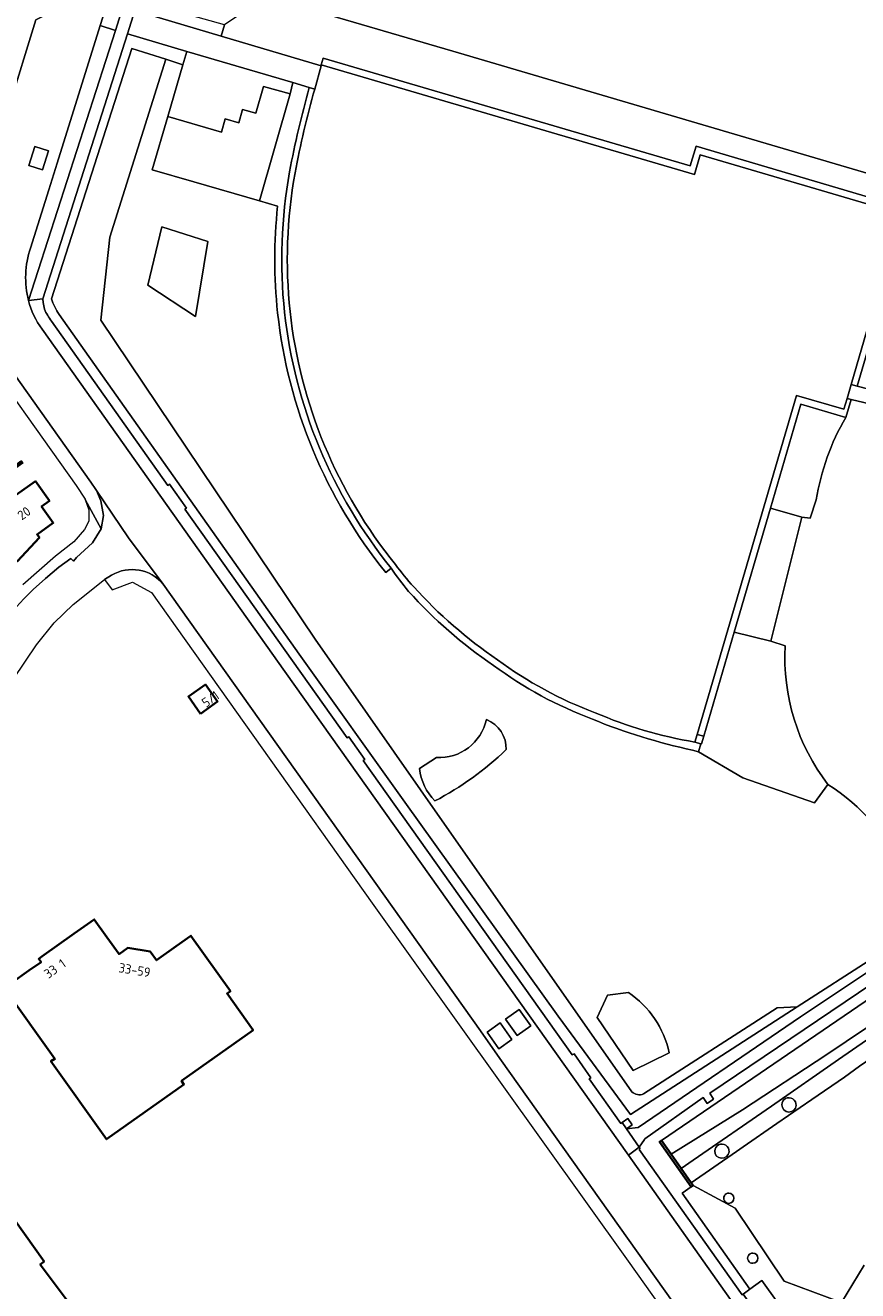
# Model space of a CAD drawing. Extents: x 150256 to 156914, y 461459 to 469481.
# Tile 154 of 256: x 155718 to 155837, y 461620 to 461801. Entities that reach past the tile are written whole.
import ezdxf
from ezdxf.enums import TextEntityAlignment as Align

# ---------------------------------------------------------------- set-up
doc = ezdxf.new("R2010")
doc.units = 0
doc.header["$LTSCALE"] = 0.75
for name, color, linetype, lineweight in [('B-RO-GK-KADEMUUR-GV', 251, 'CONTINUOUS', 35), ('B-RO-GR-BEPLANTING_CULTUUR_BODEMBEDEKKER-GV', 251, 'CONTINUOUS', 18), ('B-RO-GR-BEPLANTING_CULTUUR_BOSPLANTSOEN-GV', 251, 'CONTINUOUS', 18), ('B-RO-GR-BEPLANTING_CULTUUR_HEESTERS-GV', 251, 'CONTINUOUS', 18), ('B-RO-GR-BEPLANTING_CULTUUR_VASTE PLANTENVAK-GV', 251, 'CONTINUOUS', 18), ('B-RO-GR-BOS_GEMENGD-GV', 251, 'CONTINUOUS', 13), ('B-RO-GR-BOS_LOOF-GV', 251, 'CONTINUOUS', 13), ('B-RO-GR-GROENVOORZIENING-GV', 251, 'CONTINUOUS', 18), ('B-RO-GR-HAAG-GV', 251, 'CONTINUOUS', 13), ('B-RO-IE-TERREINAFSCHEIDING_KUNSTMATIG_HEKWERK-G', 251, 'IE-TERREINAFSCHEIDING-KUNSTMATIG', 18), ('B-RO-OG-BEBOUWING-GV', 6, 'CONTINUOUS', 35), ('B-RO-OG-BEBOUWING-T18', 1, 'CONTINUOUS', 18), ('B-RO-OG-TERREIN_CULTUURSCHEIDING-GV', 251, 'CONTINUOUS', 18), ('B-RO-OG-WATER_SLOOT-GV', 251, 'CONTINUOUS', 18), ('B-RO-VH-VERHARDING_ASFALT-GV', 251, 'CONTINUOUS', 18), ('B-RO-VH-VERHARDING_BEDRIJFSVLOERPLAAT-GV', 251, 'CONTINUOUS', 18), ('B-RO-VH-VERHARDING_BETONSTRAATSTEEN-GV', 251, 'CONTINUOUS', 18), ('B-RO-VH-VERHARDING_TEGEL-GV', 251, 'CONTINUOUS', 18)]:
    doc.layers.add(name, color=color, linetype=linetype, lineweight=lineweight)
doc.styles.add('NLCS-ISO-M200-T18', font='NLCS-ISO.ttf', dxfattribs={"height": 360})
doc.linetypes.add('IE-TERREINAFSCHEIDING-KUNSTMATIG', pattern='A,4,[82,NLCS.SHX,S=0.75,R=90,X=0,Y=0],4,-2', length=10)

msp = doc.modelspace()

# ---------------------------------------------------------------- linework, layer by layer
at = {"layer": 'B-RO-GK-KADEMUUR-GV'}
msp.add_lwpolyline([(155813.584, 461634.69), (155813.326, 461635.058), (155811.889, 461637.104), (155810.433, 461639.177), (155809.052, 461641.143), (155808.782, 461640.954), (155813.314, 461634.5)], close=True, dxfattribs=at)
at = {"layer": 'B-RO-GR-BEPLANTING_CULTUUR_BODEMBEDEKKER-GV'}
for points in [[(155804.788, 461648.15), (155774.395, 461691.552), (155759.259, 461713.212), (155728.461, 461759.031), (155729.737, 461770.952), (155737.797, 461796.54), (155732.897, 461798.109), (155721.368, 461762.107)], [(155722.462, 461759.876), (155756.969, 461711.034), (155772.135, 461689.773), (155794.179, 461659.029), (155804.597, 461644.865), (155828.556, 461660.367), (155825.692, 461660.222), (155806.478, 461647.839)]]:
    msp.add_lwpolyline(points, dxfattribs=at)
for points in [[(155721.368, 461762.107, 0.0671362), (155722.462, 461759.876)], [(155806.478, 461647.839, -0.3035077), (155804.788, 461648.15)], [(155822.194, 461623.483, -1.0278944), (155822.185, 461624.953)], [(155822.185, 461624.953, -0.9721059), (155822.194, 461623.483)]]:
    msp.add_lwpolyline(points, format="xyb", dxfattribs=at)
msp.add_lwpolyline([(155828.046, 461614.581), (155829.872, 461612.55), (155832.89, 461611.362), (155833.926, 461609.169), (155835.95, 461610.667), (155834.518, 461615.138), (155834.921, 461617.834), (155826.681, 461620.927), (155819.639, 461631.394), (155813.584, 461634.69), (155813.314, 461634.5), (155812.011, 461633.585), (155821.744, 461619.768), (155823.478, 461621.016)], close=True, dxfattribs=at)
at = {"layer": 'B-RO-GR-BEPLANTING_CULTUUR_BOSPLANTSOEN-GV'}
msp.add_lwpolyline([(155849.631, 461660.208), (155847.016, 461658.396), (155841.764, 461654.758), (155837.493, 461651.8), (155835.331, 461650.257), (155830.665, 461647.025), (155825.606, 461643.565), (155820.77, 461640.215), (155819.806, 461639.547), (155813.326, 461635.058), (155813.584, 461634.69), (155819.639, 461631.394), (155826.681, 461620.927), (155834.921, 461617.834), (155838.193, 461623.204)], dxfattribs=at)
for points in [[(155818.748, 461632.098, -1.0278944), (155818.739, 461633.568)], [(155818.739, 461633.568, -0.9721059), (155818.748, 461632.098)]]:
    msp.add_lwpolyline(points, format="xyb", dxfattribs=at)
at = {"layer": 'B-RO-GR-BEPLANTING_CULTUUR_HEESTERS-GV'}
msp.add_lwpolyline([(155742.076, 461759.564), (155743.827, 461770.364), (155737.218, 461772.462), (155735.219, 461764.05)], close=True, dxfattribs=at)
for points in [[(155835.539, 461745.073), (155829.07, 461746.981), (155824.702, 461732.017)], [(155824.702, 461732.017), (155829.203, 461730.742), (155830.397, 461730.599), (155831.271, 461733.202)], [(155826.825, 461712.233), (155824.78, 461712.918), (155819.501, 461714.204), (155815.129, 461699.228), (155814.808, 461698.128), (155814.715, 461698.156)], [(155814.715, 461698.156), (155814.381, 461697.003), (155820.745, 461693.274), (155831.058, 461689.663), (155832.97, 461692.304)], [(155776.686, 461696.175), (155774.263, 461694.599)], [(155804.306, 461662.416), (155801.296, 461662.005), (155799.811, 461658.802), (155804.977, 461651.208), (155810.165, 461653.758)]]:
    msp.add_lwpolyline(points, dxfattribs=at)
for points in [[(155831.271, 461733.202, -0.0912953), (155835.539, 461745.073)], [(155832.97, 461692.304, -0.1793963), (155826.825, 461712.233)], [(155783.874, 461701.632, -0.368459), (155776.686, 461696.175)], [(155786.734, 461697.313, 0.3149326), (155783.874, 461701.632)], [(155776.493, 461689.933, 0.0673653), (155786.734, 461697.313)], [(155774.263, 461694.599, 0.1676172), (155776.493, 461689.933)], [(155810.165, 461653.758, 0.1915787), (155804.306, 461662.416)]]:
    msp.add_lwpolyline(points, format="xyb", dxfattribs=at)
at = {"layer": 'B-RO-GR-BEPLANTING_CULTUUR_VASTE PLANTENVAK-GV'}
for points in [[(155818.739, 461633.568, 1.0278944), (155818.748, 461632.098)], [(155818.748, 461632.098, 0.9721059), (155818.739, 461633.568)], [(155822.185, 461624.953, 1.0278944), (155822.194, 461623.483)], [(155822.194, 461623.483, 0.9721059), (155822.185, 461624.953)]]:
    msp.add_lwpolyline(points, format="xyb", dxfattribs=at)
at = {"layer": 'B-RO-GR-BOS_GEMENGD-GV'}
for points in [[(155828.395, 461646.175, 1.0457738), (155826.341, 461646.251)], [(155826.341, 461646.251, 0.9561711), (155828.395, 461646.175)], [(155818.756, 461639.514, 1.0321563), (155816.703, 461639.629)], [(155816.703, 461639.629, 0.969786), (155818.756, 461639.514)]]:
    msp.add_lwpolyline(points, format="xyb", dxfattribs=at)
at = {"layer": 'B-RO-GR-BOS_LOOF-GV'}
for points in [[(155753.876, 461775.431), (155751.286, 461776.184), (155741.849, 461778.928), (155735.863, 461780.668), (155738.087, 461788.321), (155740.273, 461795.747), (155737.797, 461796.54), (155729.737, 461770.952), (155728.461, 461759.031), (155759.259, 461713.212), (155774.395, 461691.552), (155804.788, 461648.15)], [(155770.183, 461723.405), (155769.404, 461722.778)], [(155832.97, 461692.304), (155831.058, 461689.663), (155820.745, 461693.274), (155814.381, 461697.003), (155813.517, 461697.253)], [(155774.263, 461694.599), (155776.686, 461696.175)], [(155806.478, 461647.839), (155825.692, 461660.222), (155828.556, 461660.367), (155839.417, 461667.339)], [(155810.165, 461653.758), (155804.977, 461651.208), (155799.811, 461658.802), (155801.296, 461662.005), (155804.306, 461662.416)]]:
    msp.add_lwpolyline(points, dxfattribs=at)
for points in [[(155753.876, 461760.085, -0.0531735), (155753.876, 461775.431)], [(155758.963, 461740.318, -0.0714995), (155753.876, 461760.085)], [(155769.404, 461722.778, -0.0702131), (155758.963, 461740.318)], [(155772.697, 461720.059, -0.0238937), (155770.183, 461723.405)], [(155784.902, 461709.42, -0.0610239), (155772.697, 461720.059)], [(155799.122, 461701.698, -0.069188), (155784.902, 461709.42)], [(155776.686, 461696.175, 0.368459), (155783.874, 461701.632)], [(155783.874, 461701.632, -0.3149326), (155786.734, 461697.313)], [(155813.517, 461697.253, -0.0459362), (155799.122, 461701.698)], [(155786.734, 461697.313, -0.0673653), (155776.493, 461689.933)], [(155776.493, 461689.933, -0.1676172), (155774.263, 461694.599)], [(155843.97, 461679.667, 0.1476899), (155832.97, 461692.304)], [(155804.306, 461662.416, -0.1915787), (155810.165, 461653.758)], [(155804.788, 461648.15, 0.3035077), (155806.478, 461647.839)]]:
    msp.add_lwpolyline(points, format="xyb", dxfattribs=at)
msp.add_lwpolyline([(155742.076, 461759.564), (155735.219, 461764.05), (155737.218, 461772.462), (155743.827, 461770.364)], close=True, dxfattribs=at)
at = {"layer": 'B-RO-GR-GROENVOORZIENING-GV'}
for points in [[(155837.194, 461749.572), (155844.625, 461774.988), (155814.028, 461784.046), (155813.188, 461781.209), (155760.432, 461796.7), (155760.15, 461795.741), (155813.801, 461779.987), (155814.623, 461782.784), (155843.471, 461774.312), (155836.303, 461749.801)], [(155835.539, 461745.073), (155836.304, 461747.657), (155835.719, 461747.798), (155835.264, 461746.239), (155828.456, 461748.236), (155814.17, 461699.509), (155815.129, 461699.228), (155819.501, 461714.204), (155824.702, 461732.017), (155829.07, 461746.981)]]:
    msp.add_lwpolyline(points, close=True, dxfattribs=at)
for points in [[(155758.426, 461792.49, 0.0216598), (155755.587, 461780.353)], [(155756.374, 461780.208, -0.0229826), (155759.209, 461792.259)], [(155755.587, 461780.353, 0.0708797), (155754.87, 461760.192)], [(155755.666, 461760.278, -0.0709479), (155756.374, 461780.208)], [(155754.87, 461760.192, 0.071483), (155759.885, 461740.703)], [(155760.623, 461741.011, -0.0714534), (155755.666, 461760.278)], [(155759.885, 461740.703, 0.070163), (155770.183, 461723.405)], [(155770.807, 461723.906, -0.0701689), (155760.623, 461741.011)], [(155773.437, 461720.732, -0.0254697), (155770.807, 461723.906)], [(155770.183, 461723.405, 0.0238937), (155772.697, 461720.059)], [(155785.48, 461710.237, -0.0611453), (155773.437, 461720.732)], [(155772.697, 461720.059, 0.0610239), (155784.902, 461709.42)], [(155784.902, 461709.42, 0.069188), (155799.122, 461701.698)], [(155799.495, 461702.626, -0.0694436), (155785.48, 461710.237)], [(155813.85, 461698.406, -0.0602976), (155799.495, 461702.626)], [(155799.122, 461701.698, 0.0459362), (155813.517, 461697.253)]]:
    msp.add_lwpolyline(points, format="xyb", dxfattribs=at)
for points in [[(155759.209, 461792.259), (155758.426, 461792.49)], [(155813.517, 461697.253), (155814.381, 461697.003), (155814.715, 461698.156), (155813.85, 461698.406)]]:
    msp.add_lwpolyline(points, dxfattribs=at)
at = {"layer": 'B-RO-GR-HAAG-GV'}
for points in [[(155837.194, 461749.572), (155844.625, 461774.988), (155814.028, 461784.046), (155813.188, 461781.209), (155760.432, 461796.7), (155760.15, 461795.741), (155813.801, 461779.987), (155814.623, 461782.784), (155843.471, 461774.312), (155836.303, 461749.801)], [(155815.129, 461699.228), (155819.501, 461714.204), (155824.702, 461732.017), (155829.07, 461746.981), (155835.539, 461745.073), (155836.304, 461747.657), (155835.719, 461747.798), (155835.264, 461746.239), (155828.456, 461748.236), (155814.17, 461699.509)]]:
    msp.add_lwpolyline(points, close=True, dxfattribs=at)
for points in [[(155758.426, 461792.49, 0.0216598), (155755.587, 461780.353)], [(155756.374, 461780.208, -0.0229826), (155759.209, 461792.259)], [(155755.587, 461780.353, 0.0708797), (155754.87, 461760.192)], [(155755.666, 461760.278, -0.0709479), (155756.374, 461780.208)], [(155754.87, 461760.192, 0.071483), (155759.885, 461740.703)], [(155760.623, 461741.011, -0.0714534), (155755.666, 461760.278)], [(155759.885, 461740.703, 0.070163), (155770.183, 461723.405)], [(155770.807, 461723.906, -0.0701689), (155760.623, 461741.011)], [(155773.437, 461720.732, -0.0254697), (155770.807, 461723.906)], [(155770.183, 461723.405, 0.0238937), (155772.697, 461720.059)], [(155785.48, 461710.237, -0.0611453), (155773.437, 461720.732)], [(155772.697, 461720.059, 0.0610239), (155784.902, 461709.42)], [(155784.902, 461709.42, 0.069188), (155799.122, 461701.698)], [(155799.495, 461702.626, -0.0694436), (155785.48, 461710.237)], [(155813.85, 461698.406, -0.0602976), (155799.495, 461702.626)], [(155799.122, 461701.698, 0.0459362), (155813.517, 461697.253)]]:
    msp.add_lwpolyline(points, format="xyb", dxfattribs=at)
for points in [[(155759.209, 461792.259), (155758.426, 461792.49)], [(155813.517, 461697.253), (155814.381, 461697.003), (155814.715, 461698.156), (155813.85, 461698.406)]]:
    msp.add_lwpolyline(points, dxfattribs=at)
at = {"layer": 'B-RO-IE-TERREINAFSCHEIDING_KUNSTMATIG_HEKWERK-G'}
for points in [[(155760.15, 461795.741), (155813.801, 461779.987), (155814.623, 461782.784), (155843.471, 461774.312), (155836.303, 461749.801)], [(155836.303, 461749.801), (155835.719, 461747.798)], [(155835.719, 461747.798), (155835.264, 461746.239), (155828.456, 461748.236), (155814.17, 461699.509)], [(155814.17, 461699.509), (155813.85, 461698.406)]]:
    msp.add_lwpolyline(points, dxfattribs=at)
for points in [[(155759.209, 461792.259, 0.0229826), (155756.374, 461780.208)], [(155756.374, 461780.208, 0.0709479), (155755.666, 461760.278)], [(155755.666, 461760.278, 0.0714534), (155760.623, 461741.011)], [(155760.623, 461741.011, 0.0701689), (155770.807, 461723.906)], [(155770.807, 461723.906, 0.0254697), (155773.437, 461720.732)], [(155773.437, 461720.732, 0.0611453), (155785.48, 461710.237)], [(155785.48, 461710.237, 0.0694436), (155799.495, 461702.626)], [(155799.495, 461702.626, 0.0602976), (155813.85, 461698.406)]]:
    msp.add_lwpolyline(points, format="xyb", dxfattribs=at)
at = {"layer": 'B-RO-OG-BEBOUWING-GV'}
for points in [[(155715.905, 461737.971), (155709.855, 461733.645), (155710.683, 461732.406), (155708.689, 461731.019), (155711.883, 461726.603), (155713.894, 461727.888), (155716.432, 461724.366), (155719.643, 461727.8), (155719.294, 461728.227), (155721.636, 461729.897), (155719.955, 461732.255), (155721.081, 461733.058), (155719.057, 461735.897), (155712.174, 461731.047), (155710.328, 461733.666), (155717.211, 461738.517), (155717.029, 461738.774)], [(155742.775, 461702.474), (155745.235, 461704.225), (155744.655, 461705.04), (155744.075, 461705.855), (155743.495, 461706.669), (155741.051, 461704.929)], [(155720, 461667.562), (155719.547, 461667.239), (155719.879, 461666.772), (155718.134, 461665.551), (155715.566, 461663.755), (155714.588, 461663.071), (155721.858, 461652.862), (155721.283, 461652.52), (155729.276, 461641.323), (155740.403, 461649.172), (155740.073, 461649.703), (155750.342, 461657.017), (155746.605, 461662.244), (155747.1, 461662.596), (155741.419, 461670.575), (155739.297, 461669.064), (155736.451, 461667.037), (155735.558, 461668.292), (155732.332, 461668.818), (155731.076, 461667.924), (155729.348, 461670.35), (155727.521, 461672.917), (155724.645, 461670.869)], [(155700.783, 461634.034), (155698.121, 461632.147), (155693.226, 461628.677), (155692.818, 461628.387), (155693.154, 461627.914), (155687.809, 461624.113), (155695.246, 461614.066), (155694.549, 461613.569), (155702.501, 461602.416), (155713.622, 461610.376), (155713.264, 461610.804), (155723.614, 461618.142), (155719.754, 461623.334), (155720.319, 461623.734), (155714.675, 461631.694), (155712.93, 461630.457), (155709.699, 461628.167), (155708.809, 461629.424), (155705.586, 461629.925), (155704.328, 461629.033)]]:
    msp.add_lwpolyline(points, close=True, dxfattribs=at)
at = {"layer": 'B-RO-OG-TERREIN_CULTUURSCHEIDING-GV'}
for points in [[(155783.792, 461873.512), (155790.331, 461869.015), (155790.254, 461865.381), (155760.725, 461874.446), (155758.761, 461868.844), (155757.758, 461865.676), (155756.633, 461860.057), (155741.163, 461805.869), (155749.312, 461803.542), (155746.246, 461801.468), (155745.769, 461799.857)], [(155751.362, 461861.108), (155733.37, 461803.53), (155745.769, 461799.857), (155746.246, 461801.468), (155740.384, 461803.14)], [(155718.083, 461761.859), (155730.568, 461800.691), (155728.386, 461801.374)], [(155728.386, 461801.374), (155722.177, 461781.585), (155720.979, 461777.767), (155718.351, 461769.393)], [(155740.837, 461797.665), (155732.299, 461800.178), (155720.11, 461762.113), (155720.157, 461761.601), (155720.355, 461760.609)], [(155745.769, 461799.857), (155760.112, 461795.608), (155760.15, 461795.741), (155760.432, 461796.7), (155813.188, 461781.209), (155814.028, 461784.046), (155844.625, 461774.988), (155837.194, 461749.572), (155840.355, 461748.758)], [(155721.368, 461762.107), (155732.897, 461798.109), (155737.797, 461796.54), (155740.273, 461795.747), (155740.837, 461797.665)], [(155758.426, 461792.49), (155756.079, 461793.18), (155755.657, 461791.562), (155751.286, 461776.184), (155753.876, 461775.431)], [(155721.355, 461758.894), (155738.102, 461735.297), (155738.347, 461735.47), (155740.778, 461732.027), (155740.533, 461731.854), (155763.862, 461698.993), (155764.104, 461699.164), (155766.411, 461695.908), (155766.174, 461695.746), (155796.222, 461653.436), (155796.475, 461653.584), (155798.903, 461650.157), (155798.66, 461649.98), (155803.22, 461643.597), (155803.384, 461643.711), (155804.205, 461644.281), (155804.827, 461643.396), (155804.009, 461642.815), (155805.717, 461643.015), (155829.028, 461658.902), (155840.099, 461666.291)], [(155839.417, 461667.339), (155828.556, 461660.367), (155804.597, 461644.865), (155794.179, 461659.029), (155772.135, 461689.773), (155756.969, 461711.034), (155722.462, 461759.876)], [(155836.304, 461747.657), (155835.539, 461745.073)], [(155839.756, 461746.826), (155836.304, 461747.657)], [(155831.271, 461733.202), (155830.397, 461730.599), (155829.203, 461730.742), (155824.78, 461712.918), (155826.825, 461712.233)], [(155769.404, 461722.778), (155770.183, 461723.405)], [(155841.21, 461664.97), (155815.977, 461647.926), (155816.542, 461647.088), (155815.626, 461646.477), (155815.062, 461647.327), (155806.647, 461641.372), (155806.589, 461641.281), (155805.862, 461640.16), (155805.994, 461639.971), (155805.83, 461639.856), (155820.64, 461618.974), (155820.77, 461619.068), (155821.744, 461619.768)], [(155821.744, 461619.768), (155812.011, 461633.585), (155813.314, 461634.5), (155808.782, 461640.954), (155809.052, 461641.143), (155844.351, 461665.222)], [(155838.193, 461623.204), (155834.921, 461617.834), (155836.966, 461610.644), (155841.262, 461614.703), (155841.774, 461618.588), (155843.136, 461621.941), (155848.347, 461633.605), (155853.371, 461643.157)]]:
    msp.add_lwpolyline(points, dxfattribs=at)
for points in [[(155858.749, 461839.686), (155859.09, 461840.843), (155856.434, 461841.624), (155763.159, 461869.081), (155745.087, 461807.686), (155779.034, 461797.693), (155841.017, 461779.447)], [(155856.434, 461841.624), (155859.09, 461840.843), (155858.749, 461839.686), (155841.017, 461779.447), (155779.034, 461797.693), (155745.087, 461807.686), (155763.159, 461869.081)], [(155819.501, 461714.204), (155824.78, 461712.918), (155829.203, 461730.742), (155824.702, 461732.017)]]:
    msp.add_lwpolyline(points, close=True, dxfattribs=at)
for points in [[(155755.587, 461780.353, -0.0216598), (155758.426, 461792.49)], [(155754.87, 461760.192, -0.0708797), (155755.587, 461780.353)], [(155753.876, 461775.431, 0.0531735), (155753.876, 461760.085)], [(155718.351, 461769.393, 0.1460089), (155718.083, 461761.859)], [(155722.462, 461759.876, -0.0671362), (155721.368, 461762.107)], [(155720.355, 461760.609, 0.0363669), (155721.355, 461758.894)], [(155759.885, 461740.703, -0.071483), (155754.87, 461760.192)], [(155753.876, 461760.085, 0.0714995), (155758.963, 461740.318)], [(155835.539, 461745.073, 0.0912953), (155831.271, 461733.202)], [(155758.963, 461740.318, 0.0702131), (155769.404, 461722.778)], [(155770.183, 461723.405, -0.070163), (155759.885, 461740.703)], [(155826.825, 461712.233, 0.1793963), (155832.97, 461692.304)], [(155832.97, 461692.304, -0.1476899), (155843.97, 461679.667)]]:
    msp.add_lwpolyline(points, format="xyb", dxfattribs=at)
at = {"layer": 'B-RO-OG-WATER_SLOOT-GV'}
for points in [[(155819.806, 461639.547), (155820.77, 461640.215), (155825.606, 461643.565), (155830.665, 461647.025), (155835.331, 461650.257), (155837.493, 461651.8), (155841.764, 461654.758), (155847.016, 461658.396), (155849.631, 461660.208), (155850.358, 461660.711), (155853.66, 461662.999), (155860.609, 461667.813), (155863.855, 461670.061), (155866.951, 461672.33), (155872.855, 461676.87), (155875.14, 461679.659), (155875.462, 461682.619)], [(155844.351, 461665.222), (155809.052, 461641.143), (155810.433, 461639.177), (155820.674, 461645.552), (155832.795, 461653.496), (155841.275, 461659.208)], [(155841.275, 461659.208), (155832.795, 461653.496), (155820.674, 461645.552), (155810.433, 461639.177), (155811.889, 461637.104), (155813.624, 461638.306), (155824.85, 461646.083), (155834.491, 461652.761), (155843.945, 461659.311)], [(155843.945, 461659.311), (155834.491, 461652.761), (155824.85, 461646.083), (155813.624, 461638.306), (155811.889, 461637.104), (155813.326, 461635.058), (155819.806, 461639.547)]]:
    msp.add_lwpolyline(points, dxfattribs=at)
for points in [[(155826.341, 461646.251, -1.0457738), (155828.395, 461646.175)], [(155828.395, 461646.175, -0.9561711), (155826.341, 461646.251)], [(155816.703, 461639.629, -1.0321563), (155818.756, 461639.514)], [(155818.756, 461639.514, -0.969786), (155816.703, 461639.629)]]:
    msp.add_lwpolyline(points, format="xyb", dxfattribs=at)
at = {"layer": 'B-RO-VH-VERHARDING_ASFALT-GV'}
for points in [[(155718.351, 461769.393), (155720.979, 461777.767), (155722.177, 461781.585), (155728.386, 461801.374), (155729.441, 461804.712), (155729.741, 461805.661), (155730.293, 461807.408), (155749.422, 461868.345), (155750.42, 461871.506), (155753.781, 461882.244), (155757.412, 461893.844), (155764.903, 461917.78), (155758.1, 461919.925), (155757.938, 461919.39), (155745.245, 461878.962), (155736.222, 461850.232), (155734.076, 461843.365), (155723.929, 461810.894), (155721.657, 461803.497), (155719.123, 461802.208), (155715.165, 461789.295)], [(155813.85, 461698.406), (155814.17, 461699.509), (155828.456, 461748.236), (155835.264, 461746.239), (155835.719, 461747.798), (155836.303, 461749.801), (155843.471, 461774.312), (155814.623, 461782.784), (155813.801, 461779.987), (155760.15, 461795.741), (155760.112, 461795.608), (155759.209, 461792.259)], [(155710.62, 461758.8), (155727.026, 461735.748), (155727.747, 461734.724), (155727.824, 461734.55), (155727.827, 461734.541), (155732.444, 461727.78), (155737.442, 461721.074), (155783.019, 461656.901), (155785.83, 461652.944), (155817.329, 461608.578)], [(155824.031, 461611.096), (155807.433, 461634.641), (155804.301, 461639.05), (155754.922, 461708.559), (155720.019, 461757.757)], [(155840.355, 461748.758), (155837.194, 461749.572), (155836.303, 461749.801), (155835.719, 461747.798), (155836.304, 461747.657), (155839.756, 461746.826), (155839.875, 461746.797)], [(155840.099, 461666.291), (155829.028, 461658.902), (155805.717, 461643.015), (155804.009, 461642.815), (155805.862, 461640.16), (155806.589, 461641.281), (155806.647, 461641.372), (155815.062, 461647.327), (155815.626, 461646.477), (155816.542, 461647.088), (155815.977, 461647.926), (155841.21, 461664.97)]]:
    msp.add_lwpolyline(points, dxfattribs=at)
for points in [[(155759.209, 461792.259, 0.0229826), (155756.374, 461780.208)], [(155756.374, 461780.208, 0.0709479), (155755.666, 461760.278)], [(155718.083, 461761.859, -0.1460089), (155718.351, 461769.393)], [(155720.019, 461757.757, -0.1019691), (155718.083, 461761.859)], [(155755.666, 461760.278, 0.0714534), (155760.623, 461741.011)], [(155760.623, 461741.011, 0.0701689), (155770.807, 461723.906)], [(155770.807, 461723.906, 0.0254697), (155773.437, 461720.732)], [(155773.437, 461720.732, 0.0611453), (155785.48, 461710.237)], [(155785.48, 461710.237, 0.0694436), (155799.495, 461702.626)], [(155799.495, 461702.626, 0.0602976), (155813.85, 461698.406)]]:
    msp.add_lwpolyline(points, format="xyb", dxfattribs=at)
for points in [[(155720.078, 461780.649), (155718.117, 461781.248), (155718.958, 461783.998), (155720.918, 461783.399)], [(155720.078, 461780.649), (155720.918, 461783.399), (155718.958, 461783.998), (155718.117, 461781.248)], [(155788.579, 461659.973), (155790.258, 461657.609), (155788.302, 461656.219), (155786.622, 461658.583)], [(155788.579, 461659.973), (155786.622, 461658.583), (155788.302, 461656.219), (155790.258, 461657.609)], [(155785.848, 461658.033), (155787.527, 461655.668), (155785.652, 461654.336), (155783.973, 461656.701)], [(155785.848, 461658.033), (155783.973, 461656.701), (155785.652, 461654.336), (155787.527, 461655.668)]]:
    msp.add_lwpolyline(points, close=True, dxfattribs=at)
at = {"layer": 'B-RO-VH-VERHARDING_BEDRIJFSVLOERPLAAT-GV'}
msp.add_lwpolyline([(155751.286, 461776.184), (155755.657, 461791.562), (155751.835, 461792.641), (155750.735, 461788.804), (155748.838, 461789.342), (155748.283, 461787.424), (155746.354, 461787.976), (155745.803, 461786.069), (155738.087, 461788.321), (155735.863, 461780.668), (155741.849, 461778.928)], close=True, dxfattribs=at)
at = {"layer": 'B-RO-VH-VERHARDING_BETONSTRAATSTEEN-GV'}
for points in [[(155728.386, 461801.374), (155730.568, 461800.691), (155731.612, 461804.026), (155729.441, 461804.712)], [(155758.426, 461792.49), (155759.209, 461792.259), (155760.112, 461795.608), (155745.769, 461799.857), (155733.37, 461803.53), (155732.299, 461800.178), (155740.837, 461797.665), (155756.079, 461793.18)], [(155740.837, 461797.665), (155740.273, 461795.747), (155738.087, 461788.321), (155745.803, 461786.069), (155746.354, 461787.976), (155748.283, 461787.424), (155748.838, 461789.342), (155750.735, 461788.804), (155751.835, 461792.641), (155755.657, 461791.562), (155756.079, 461793.18)], [(155803.384, 461643.711), (155804.009, 461642.815), (155804.827, 461643.396), (155804.205, 461644.281)]]:
    msp.add_lwpolyline(points, close=True, dxfattribs=at)
for points in [[(155737.442, 461721.074), (155732.444, 461727.78), (155727.827, 461734.541), (155728.483, 461733.055), (155728.857, 461730.988), (155728.528, 461729.051), (155727.243, 461727.054), (155724.965, 461724.914), (155724.515, 461724.41), (155724.155, 461724.784), (155722.433, 461723.556), (155720.49, 461721.936), (155718.716, 461720.308), (155717.377, 461718.995), (155715.828, 461717.28), (155713.733, 461714.544), (155710.462, 461709.141), (155708.113, 461705.569), (155706.686, 461702.772), (155705.7, 461700.625), (155704.67, 461697.447), (155699.26, 461679.805)], [(155714.274, 461705.06), (155719.237, 461712.4), (155721.76, 461715.543), (155724.465, 461718.167), (155728.999, 461721.764), (155729.994, 461722.372)]]:
    msp.add_lwpolyline(points, dxfattribs=at)
msp.add_lwpolyline([(155729.994, 461722.372, -0.3732436), (155737.442, 461721.074)], format="xyb", dxfattribs=at)
at = {"layer": 'B-RO-VH-VERHARDING_TEGEL-GV'}
for points in [[(155715.165, 461789.295), (155719.123, 461802.208), (155721.657, 461803.497), (155723.929, 461810.894), (155722.601, 461813.271), (155732.193, 461843.958), (155734.333, 461850.803), (155743.334, 461879.608), (155755.442, 461918.158), (155757.938, 461919.39), (155758.1, 461919.925), (155758.438, 461921.041)], [(155751.613, 461867.698), (155732.445, 461806.696), (155730.293, 461807.408), (155729.741, 461805.661), (155731.908, 461804.976), (155731.612, 461804.026), (155730.568, 461800.691), (155718.083, 461761.859), (155720.11, 461762.113), (155732.299, 461800.178), (155733.37, 461803.53), (155751.362, 461861.108)], [(155720.355, 461760.609), (155720.157, 461761.601), (155720.11, 461762.113), (155718.083, 461761.859)], [(155720.019, 461757.757), (155754.922, 461708.559), (155804.301, 461639.05), (155805.862, 461640.16), (155804.009, 461642.815), (155803.384, 461643.711), (155803.22, 461643.597), (155798.66, 461649.98), (155798.903, 461650.157), (155796.475, 461653.584), (155796.222, 461653.436), (155766.174, 461695.746), (155766.411, 461695.908), (155764.104, 461699.164), (155763.862, 461698.993), (155740.533, 461731.854), (155740.778, 461732.027), (155738.347, 461735.47), (155738.102, 461735.297), (155721.355, 461758.894)], [(155726.21, 461733.288), (155726.734, 461731.781), (155726.718, 461730.145), (155726.124, 461728.932), (155724.565, 461727.193), (155721.927, 461725.112), (155717.251, 461721.013)], [(155717.377, 461718.995), (155718.716, 461720.308), (155720.49, 461721.936), (155722.433, 461723.556), (155724.155, 461724.784), (155724.515, 461724.41), (155724.965, 461724.914), (155727.243, 461727.054), (155728.528, 461729.051), (155726.21, 461733.288)], [(155729.994, 461722.372), (155728.999, 461721.764), (155730.093, 461720.304), (155733.013, 461721.362), (155735.751, 461719.891), (155767.466, 461675.264), (155804.257, 461623.807), (155815.779, 461607.615), (155817.659, 461604.223), (155818.752, 461602.098), (155819.701, 461599.731), (155820.12, 461598.479), (155820.509, 461596.894), (155820.698, 461595.357), (155820.709, 461595.264), (155821.084, 461592.215), (155821.154, 461590.906)], [(155817.329, 461608.578), (155785.83, 461652.944), (155783.019, 461656.901), (155737.442, 461721.074)], [(155826.554, 461610.893), (155825.344, 461612.644), (155820.77, 461619.068), (155820.64, 461618.974), (155805.83, 461639.856), (155805.994, 461639.971), (155805.862, 461640.16), (155804.301, 461639.05), (155807.433, 461634.641), (155824.031, 461611.096)]]:
    msp.add_lwpolyline(points, dxfattribs=at)
for points in [[(155709.129, 461762.091), (155707.11, 461762.078), (155707.246, 461761.495), (155708.087, 461759.432), (155709.507, 461756.95), (155724.912, 461735.261), (155726.206, 461733.301), (155726.21, 461733.288), (155728.528, 461729.051), (155728.857, 461730.988), (155728.483, 461733.055), (155727.827, 461734.541), (155727.824, 461734.55), (155727.747, 461734.724), (155727.026, 461735.748), (155710.62, 461758.8), (155709.362, 461761.226)], [(155815.129, 461699.228), (155814.17, 461699.509), (155813.85, 461698.406), (155814.715, 461698.156), (155814.808, 461698.128)], [(155825.344, 461612.644), (155828.046, 461614.581), (155823.478, 461621.016), (155821.744, 461619.768), (155820.77, 461619.068)]]:
    msp.add_lwpolyline(points, close=True, dxfattribs=at)
for points in [[(155718.083, 461761.859, 0.1019691), (155720.019, 461757.757)], [(155721.355, 461758.894, -0.0363669), (155720.355, 461760.609)], [(155737.442, 461721.074, 0.3732436), (155729.994, 461722.372)]]:
    msp.add_lwpolyline(points, format="xyb", dxfattribs=at)

# ---------------------------------------------------------------- texts
at = {"layer": 'B-RO-OG-BEBOUWING-T18', "style": 'NLCS-ISO-M200-T18'}
for s, rotation, p in [('20', 35.4, (155717.426, 461731.289)), ('5/1', 35.4, (155744.22, 461704.58)), ('33 1', 35.4, (155721.861, 461665.838)), ('33-59', 350.6, (155733.324, 461665.632))]:
    msp.add_text(s, height=1.35, rotation=rotation, dxfattribs=at).set_placement(p, align=Align.MIDDLE)

doc.saveas('drawing.dxf')
